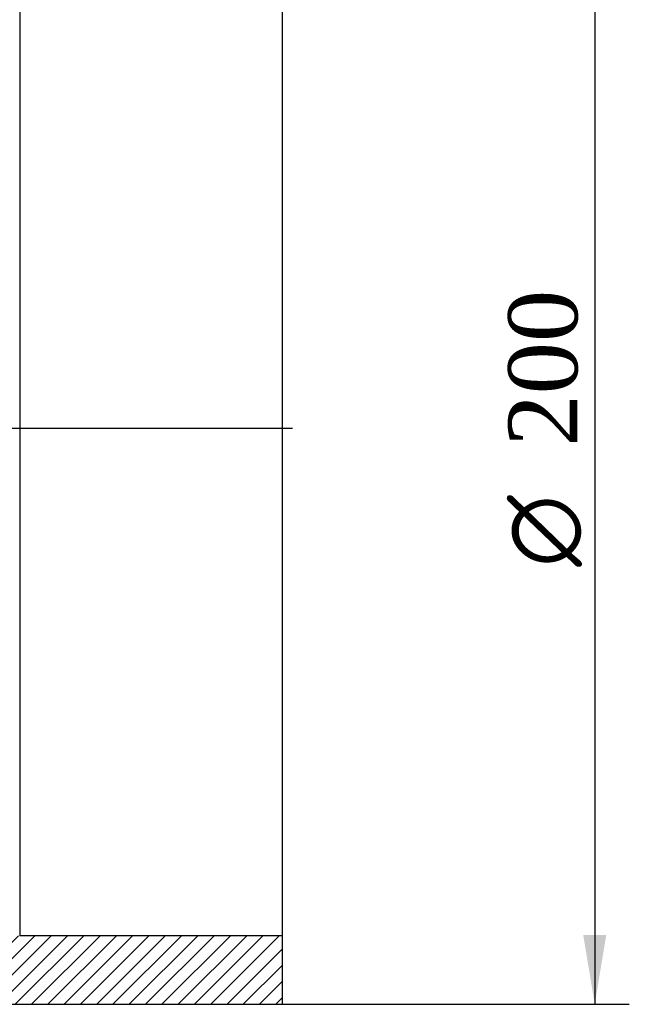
# Model space of a CAD drawing. Header units: millimetres. Extents: x 0 to 1188, y 0 to 840.
# Tile 1 of 2: x 378 to 484, y 428 to 599. Entities that reach past the tile are written whole.
import ezdxf
from ezdxf.enums import TextEntityAlignment as Align
from ezdxf.lldxf.tags import DXFTag

# ---------------------------------------------------------------- set-up
doc = ezdxf.new("R2010")
doc.units = ezdxf.units.MM
doc.header["$LTSCALE"] = 4
for name, color, linetype in [('CAP200B', 7, 'Continuous'), ('Default', 7, 'Continuous'), ('DV4_Default', 7, 'Continuous')]:
    doc.layers.add(name, color=color, linetype=linetype)
doc.styles.add('SEACAD_Solid_Edge_ANSI1_Symbols', font='semeca1.ttf')
doc.styles.add('SEACAD_Times_New_Roman', font='times.ttf')
tags = doc.linetypes.add('CENTER2', pattern=[28.575000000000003, 19.05, -3.175, 3.175, -3.175]).pattern_tags.tags
tags[10:11] = [DXFTag(74, 4), DXFTag(75, 0), DXFTag(340, '0'), DXFTag(46, 0.0), DXFTag(50, 0.0), DXFTag(44, 0.0), DXFTag(45, 0.0)]
tags[8:9] = [DXFTag(74, 4), DXFTag(75, 0), DXFTag(340, '0'), DXFTag(46, 0.0), DXFTag(50, 0.0), DXFTag(44, 0.0), DXFTag(45, 0.0)]
tags[6:7] = [DXFTag(74, 4), DXFTag(75, 0), DXFTag(340, '0'), DXFTag(46, 0.0), DXFTag(50, 0.0), DXFTag(44, 0.0), DXFTag(45, 0.0)]
tags[4:5] = [DXFTag(74, 4), DXFTag(75, 0), DXFTag(340, '0'), DXFTag(46, 0.0), DXFTag(50, 0.0), DXFTag(44, 0.0), DXFTag(45, 0.0)]
doc.dimstyles.new('ANSImm', dxfattribs={"dimtxt": 12, "dimasz": 12, "dimexe": 6, "dimexo": 0, "dimgap": 3, "dimtad": 1, "dimdsep": 46, "dimtxsty": 'SEACAD_Times_New_Roman', "dimblk1": '_SE_FILLED', "dimblk2": '_SE_FILLED', "dimsah": 1, "dimcen": 6, "dimazin": 0, "dimtfac": 0.85, "dimtdec": 3, "dimtofl": 0, "dimtmove": 0, "dimatfit": 3, "dimfxl": 1, "dimarcsym": 0})

# ---------------------------------------------------------------- blocks, each defined once
blk = doc.blocks.new('SE6')
at = {"layer": 'CAP200B', "linetype": 'Continuous'}
h = blk.add_hatch(dxfattribs=at)
h.set_pattern_fill('LINE', scale=0.6299212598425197, angle=45, style=0)
h.set_pattern_definition([(45, (0, 0), (-1.414213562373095, 1.414213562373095), [])])
edge = h.paths.add_edge_path()
edge.add_line((283.8431102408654, 509.2413059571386), (283.8431102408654, 547.4411315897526))
edge.add_arc((288.8431102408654, 547.4411315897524), 5, 159.5901171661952, 180, ccw=False)
edge.add_line((284.1570009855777, 549.1848001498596), (291.3333928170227, 568.4713531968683))
edge.add_arc((286.647283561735, 570.2150217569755), 5, 339.5901171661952, 349.6951535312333)
edge.add_line((291.5666331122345, 569.3205945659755), (291.6776110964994, 569.9309734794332))
edge.add_arc((287.7421314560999, 570.6465152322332), 4, 349.6951535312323, 427.7462502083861)
edge.add_line((289.2569682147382, 574.3485781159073), (287.4511398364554, 575.0874999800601))
edge.add_arc((533.0418261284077, 528.3412187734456), 250, 161.0091794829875, 169.2231084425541, ccw=False)
edge.add_arc((306.1048524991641, 606.4412187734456), 10, 122.7808592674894, 161.0091794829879, ccw=False)
edge.add_line((300.6905787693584, 614.8486940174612), (334.6621824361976, 615.7382717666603))
edge.add_line((334.6621824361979, 615.7382717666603), (339.0244533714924, 615.8334568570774))
edge.add_line((339.0244533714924, 615.8334568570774), (369.4803409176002, 616.3650663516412))
edge.add_line((369.4803409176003, 616.3650663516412), (378.2065441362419, 616.4412187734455))
edge.add_line((378.206544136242, 616.4412187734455), (423.8431102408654, 616.4412187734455))
edge.add_line((423.8431102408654, 616.4412187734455), (423.8431102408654, 628.3412187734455))
edge.add_line((423.8431102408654, 628.3412187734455), (296.8431102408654, 628.3412187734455))
edge.add_arc((296.8431102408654, 616.4871449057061), 11.85407386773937, 90, 162.1872458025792)
edge.add_arc((571.1757011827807, 528.3412187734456), 300, 162.1872458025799, 176.1774462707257)
edge.add_line((271.8431102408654, 548.3412187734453), (271.8431102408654, 545.3412187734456))
edge.add_line((271.8431102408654, 545.3412187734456), (270.8431102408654, 545.3412187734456))
edge.add_line((270.8431102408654, 545.3412187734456), (270.8431102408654, 511.3412187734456))
edge.add_line((270.8431102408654, 511.3412187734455), (271.8431102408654, 511.3412187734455))
edge.add_line((271.8431102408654, 511.3412187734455), (271.8431102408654, 508.3412187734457))
edge.add_arc((571.1757011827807, 528.3412187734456), 300, 183.8225537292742, 197.8127541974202)
edge.add_arc((296.8431102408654, 440.1952926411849), 11.85407386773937, 197.812754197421, 270)
edge.add_line((296.8431102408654, 428.3412187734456), (423.8431102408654, 428.3412187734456))
edge.add_line((423.8431102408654, 428.3412187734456), (423.8431102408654, 440.2412187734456))
edge.add_line((423.8431102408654, 440.2412187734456), (378.2065441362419, 440.2412187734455))
edge.add_line((378.2065441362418, 440.2412187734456), (369.4803409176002, 440.3173711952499))
edge.add_line((369.4803409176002, 440.31737119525), (339.024453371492, 440.8489806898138))
edge.add_line((339.0244533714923, 440.8489806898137), (334.6621824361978, 440.9441657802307))
edge.add_line((334.6621824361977, 440.9441657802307), (300.6905787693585, 441.8337435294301))
edge.add_arc((306.1048524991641, 450.2412187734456), 10, 198.9908205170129, 237.2191407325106, ccw=False)
edge.add_arc((533.0418261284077, 528.3412187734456), 250, 190.7768915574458, 198.9908205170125, ccw=False)
edge.add_line((287.4511398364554, 481.594937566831), (289.2569682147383, 482.3338594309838))
edge.add_arc((287.7421314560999, 486.0359223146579), 4, 292.2537497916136, 370.304846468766)
edge.add_line((291.6776110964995, 486.7514640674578), (291.5666331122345, 487.3618429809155))
edge.add_arc((286.647283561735, 486.4674157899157), 5, 10.30484646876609, 20.40988283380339)
edge.add_line((291.3333928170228, 488.2110843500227), (284.1570009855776, 507.4976373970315))
edge.add_arc((288.8431102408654, 509.2413059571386), 5, 180, 200.4098828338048, ccw=False)
at = {"layer": 'CAP200B', "color": 7, "linetype": 'Continuous'}
for p, q in [((378.2065441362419, 616.4412187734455), (378.2065441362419, 440.2412187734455)), ((423.8431102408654, 440.2412187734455), (423.8431102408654, 616.4412187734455)), ((423.8431102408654, 440.2412187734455), (378.2065441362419, 440.2412187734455)), ((423.8431102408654, 428.3412187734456), (423.8431102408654, 440.2412187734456)), ((296.8431102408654, 428.3412187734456), (423.8431102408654, 428.3412187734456))]:
    blk.add_line(p, q, dxfattribs=at)
at = {"layer": 'DV4_Default', "color": 7, "linetype": 'CENTER2'}
blk.add_line((269.0931102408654, 528.3412187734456), (425.5931102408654, 528.3412187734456), dxfattribs=at)
blk = doc.blocks.new('GDimGGroup')
at = {"layer": 'Default', "linetype": 'Continuous'}
blk.add_hatch(color=7, dxfattribs=at).paths.add_polyline_path([(480.0332616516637, 440.3412158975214), (476.0332616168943, 440.3412158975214), (478.033261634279, 428.3412157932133)])
at = {"layer": 'Default', "color": 7, "linetype": 'Continuous'}
for p, q in [((478.033261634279, 628.3412187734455), (478.033261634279, 428.3412157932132)), ((423.8431102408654, 428.3412187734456), (484.033261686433, 428.3412187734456))]:
    blk.add_line(p, q, dxfattribs=at)
for s, style, p in [('200', 'SEACAD_Times_New_Roman', (463.0332616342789, 525.1340334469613)), ('O', 'SEACAD_Solid_Edge_ANSI1_Symbols', (463.0332616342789, 504.2498229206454))]:
    blk.add_text(s, height=12, rotation=90, dxfattribs=dict(at, style=style)).set_placement(p, align=Align.TOP_LEFT)
blk = doc.blocks.new('DMBLK14')
at = {"layer": 'Default', "linetype": 'Continuous'}
for points in [[(283.8431103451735, 684.7844483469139), (271.8431102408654, 682.7844483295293), (283.8431103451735, 680.7844483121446)], [(411.8431052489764, 684.7844483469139), (411.8431052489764, 680.7844483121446), (423.8431053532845, 682.7844483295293)]]:
    blk.add_hatch(color=7, dxfattribs=at).paths.add_polyline_path(points)
at = {"layer": 'Default', "color": 7, "linetype": 'Continuous'}
for p, q in [((271.8431102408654, 545.3412187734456), (271.8431102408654, 688.7844483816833)), ((423.8431102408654, 616.4412187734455), (423.8431102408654, 688.7844483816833)), ((271.8431102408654, 682.7844483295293), (423.8431053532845, 682.7844483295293))]:
    blk.add_line(p, q, dxfattribs=at)
at = {"layer": 'Default', "color": 7, "linetype": 'Continuous', "style": 'SEACAD_Times_New_Roman'}
blk.add_text('152', height=12, dxfattribs=at).set_placement((334.1938186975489, 697.7844483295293), align=Align.TOP_LEFT)
blk = doc.blocks.new('_SE_FILLED')
at = {"color": 0}
blk.add_line((0, 0), (-1, 0), dxfattribs=at)
blk.add_solid([(0, 0), (-1, -0.1665), (-1, 0.1665), (0, 0)], dxfattribs=at)

msp = doc.modelspace()

# ---------------------------------------------------------------- block references
at = {"layer": 'Default'}
for name in ['SE6', 'GDimGGroup']:
    msp.add_blockref(name, (0, 0), dxfattribs=at)

# ---------------------------------------------------------------- dimensions: what is measured, and where the dimension line sits
at = {"layer": 'Default', "color": 7, "linetype": 'Continuous'}
dim = msp.add_linear_dim(base=(423.8431102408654, 682.7844483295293), p1=(271.8431102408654, 545.3412187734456), p2=(423.8431102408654, 616.4412187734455), text='\\A1;<>', dimstyle='ANSImm', dxfattribs=at)
dim.commit()
dim.dimension.update_dxf_attribs({"geometry": 'DMBLK14', "text_midpoint": (347.8431077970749, 682.7844483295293), "dimtype": 160})

doc.saveas('drawing.dxf')
